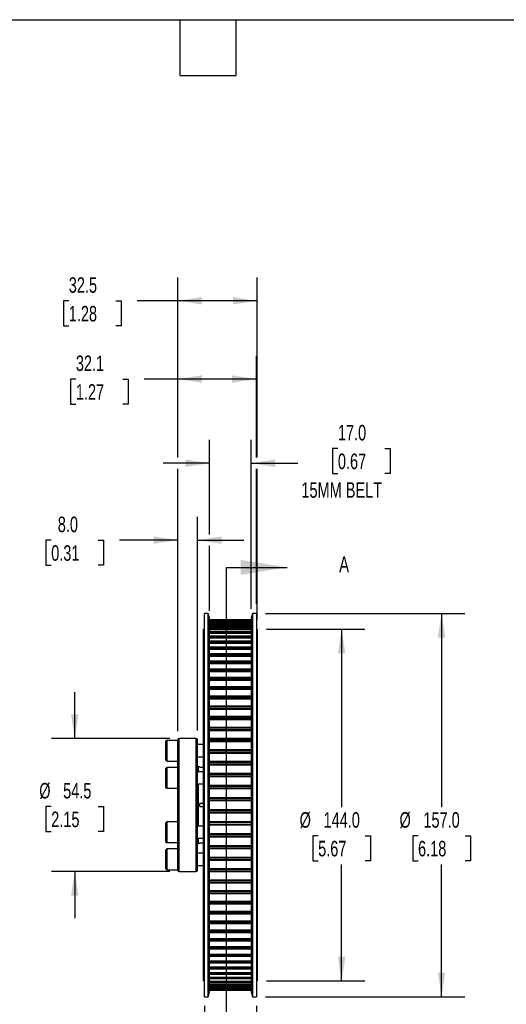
# Model space of a CAD drawing. Header units: millimetres. Extents: x 19 to 819, y 19 to 629.
# Tile 3 of 7: x 342 to 541, y 225 to 629. Entities that reach past the tile are written whole.
import ezdxf

# ---------------------------------------------------------------- set-up
doc = ezdxf.new("R2010")
doc.units = ezdxf.units.MM
doc.header["$LTSCALE"] = 3
doc.layers.add('DIMENSIONS', color=140, linetype='Continuous', lineweight=25)
doc.layers.add('TEXT', color=140, linetype='Continuous', lineweight=25)
doc.styles.add('SLDTEXTSTYLE0', font='TXT', dxfattribs={"width": 0.7})
doc.dimstyles.new('SLDDIMSTYLE2', dxfattribs={"dimtxt": 6.474023, "dimasz": 9.906, "dimexe": 0, "dimexo": 0.0625, "dimgap": 1.618506, "dimtad": 0, "dimtih": 1, "dimtoh": 1, "dimrnd": 1e-09, "dimzin": 12, "dimdsep": 46, "dimtxsty": 'SLDTEXTSTYLE0', "dimsah": 1, "dimcen": 0.09, "dimadec": 0, "dimazin": 3, "dimtfac": 1, "dimtmove": 0, "dimatfit": 0, "dimfxl": 0, "dimfrac": 2, "dimtolj": 1, "dimtzin": 12, "dimarcsym": 0})
doc.dimstyles.new('SLDDIMSTYLE3', dxfattribs={"dimtxt": 6.474023, "dimasz": 9.906, "dimexe": 0, "dimexo": 0.0625, "dimgap": 1.618506, "dimtad": 0, "dimtih": 1, "dimtoh": 1, "dimrnd": 1e-09, "dimzin": 4, "dimdsep": 46, "dimtxsty": 'SLDTEXTSTYLE0', "dimsah": 1, "dimcen": 0.09, "dimadec": 0, "dimazin": 1, "dimtfac": 1, "dimtmove": 0, "dimatfit": 0, "dimfxl": 0, "dimfrac": 2, "dimtolj": 1, "dimtzin": 12, "dimarcsym": 0})
doc.dimstyles.new('SLDDIMSTYLE4', dxfattribs={"dimtxt": 6.474023, "dimasz": 9.906, "dimexe": 0, "dimexo": 0.0625, "dimgap": 1.618506, "dimtad": 0, "dimtih": 1, "dimtoh": 1, "dimrnd": 1e-09, "dimzin": 12, "dimdsep": 46, "dimtxsty": 'SLDTEXTSTYLE0', "dimsah": 1, "dimcen": 0.09, "dimadec": 0, "dimazin": 3, "dimtfac": 1, "dimtofl": 0, "dimtmove": 0, "dimatfit": 3, "dimfxl": 0, "dimfrac": 2, "dimtolj": 1, "dimtzin": 12, "dimarcsym": 0})
doc.dimstyles.new('SLDDIMSTYLE5', dxfattribs={"dimtxt": 6.474023, "dimasz": 9.906, "dimexe": 0, "dimexo": 0.0625, "dimgap": 1.618506, "dimtad": 0, "dimtih": 1, "dimtoh": 1, "dimrnd": 1e-09, "dimzin": 4, "dimdsep": 46, "dimtxsty": 'SLDTEXTSTYLE0', "dimsah": 1, "dimcen": 0.09, "dimadec": 0, "dimazin": 1, "dimtfac": 1, "dimtofl": 0, "dimtmove": 0, "dimatfit": 3, "dimfxl": 0, "dimfrac": 2, "dimtolj": 1, "dimtzin": 12, "dimarcsym": 0})

# ---------------------------------------------------------------- blocks, each defined once
blk = doc.blocks.new('_D_3')
at = {"layer": 'DIMENSIONS'}
for p, q in [((364.49, 334.23), (364.49, 353.28)), ((403.37, 334.23), (354.96, 334.23)), ((354.87, 306.39), (352.69, 306.39)), ((352.69, 306.39), (352.69, 296.11)), ((374.1, 306.39), (376.28, 306.39)), ((376.28, 306.39), (376.28, 296.11)), ((352.69, 296.11), (354.87, 296.11)), ((376.28, 296.11), (374.1, 296.11)), ((403.37, 279.73), (354.96, 279.73)), ((364.49, 279.73), (364.49, 260.68))]:
    blk.add_line(p, q, dxfattribs=at)
for points in [[(364.49, 334.23), (366.01, 344.13), (362.96, 344.13)], [(364.49, 279.73), (362.96, 269.82), (366.01, 269.82)]]:
    blk.add_solid(points, dxfattribs=at)
at = {"layer": 'DIMENSIONS', "char_height": 6.35, "attachment_point": 1, "style": 'SLDTEXTSTYLE0'}
for s, insert in [('%%c', (349.98, 316.03)), ('54.5', (359.75, 316.03)), ('2.15', (354.87, 304.29))]:
    blk.add_mtext(s, dxfattribs=dict(at, insert=insert))
blk = doc.blocks.new('_D_4')
at = {"layer": 'DIMENSIONS'}
for p, q in [((406.68, 337.29), (406.68, 425)), ((414.68, 337.54), (414.68, 425)), ((354.87, 415.48), (352.69, 415.48)), ((352.69, 415.48), (352.69, 405.19)), ((374.1, 415.48), (376.28, 415.48)), ((376.28, 415.48), (376.28, 405.19)), ((406.68, 415.48), (382.88, 415.48)), ((414.68, 415.48), (433.73, 415.48)), ((352.69, 405.19), (354.87, 405.19)), ((376.28, 405.19), (374.1, 405.19))]:
    blk.add_line(p, q, dxfattribs=at)
for points in [[(406.68, 415.48), (396.78, 417), (396.78, 413.95)], [(414.68, 415.48), (424.59, 413.95), (424.59, 417)]]:
    blk.add_solid(points, dxfattribs=at)
at = {"layer": 'DIMENSIONS', "char_height": 6.35, "attachment_point": 1, "style": 'SLDTEXTSTYLE0'}
for s, insert in [('8.0', (357.56, 425.11)), ('0.31', (354.87, 413.37))]:
    blk.add_mtext(s, dxfattribs=dict(at, insert=insert))
blk = doc.blocks.new('_D_5')
at = {"layer": 'DIMENSIONS'}
for p, q in [((419.68, 417.76), (419.68, 456.51)), ((436.68, 387.29), (436.68, 456.51)), ((472.2, 453.04), (470.03, 453.04)), ((470.03, 453.04), (470.03, 442.75)), ((491.44, 453.04), (493.61, 453.04)), ((493.61, 453.04), (493.61, 442.75)), ((419.68, 446.98), (400.63, 446.98)), ((436.68, 446.98), (455.81, 446.98)), ((470.03, 442.75), (472.2, 442.75)), ((493.61, 442.75), (491.44, 442.75)), ((419.68, 386.58), (419.68, 413.19))]:
    blk.add_line(p, q, dxfattribs=at)
for points in [[(419.68, 446.98), (409.78, 448.51), (409.78, 445.46)], [(436.68, 446.98), (446.59, 445.46), (446.59, 448.51)]]:
    blk.add_solid(points, dxfattribs=at)
at = {"layer": 'DIMENSIONS', "char_height": 6.35, "attachment_point": 1, "style": 'SLDTEXTSTYLE0'}
for s, insert in [('17.0', (472.2, 462.67)), ('0.67', (472.2, 450.93)), ('15MM BELT', (457.26, 439.2))]:
    blk.add_mtext(s, dxfattribs=dict(at, insert=insert))
blk = doc.blocks.new('_D_6')
at = {"layer": 'DIMENSIONS'}
for p, q in [((406.68, 449.27), (406.68, 490.99)), ((438.82, 449.27), (438.82, 490.99)), ((364.96, 481.47), (362.78, 481.47)), ((362.78, 481.47), (362.78, 471.18)), ((384.2, 481.47), (386.37, 481.47)), ((386.37, 481.47), (386.37, 471.18)), ((406.68, 481.47), (392.97, 481.47)), ((438.82, 481.47), (406.68, 481.47)), ((362.78, 471.18), (364.96, 471.18)), ((386.37, 471.18), (384.2, 471.18)), ((406.68, 337.54), (406.68, 444.7)), ((438.82, 389.29), (438.82, 444.7))]:
    blk.add_line(p, q, dxfattribs=at)
for points in [[(406.68, 481.47), (416.59, 479.94), (416.59, 482.99)], [(438.82, 481.47), (428.91, 482.99), (428.91, 479.94)]]:
    blk.add_solid(points, dxfattribs=at)
at = {"layer": 'DIMENSIONS', "char_height": 6.35, "attachment_point": 1, "style": 'SLDTEXTSTYLE0'}
for s, insert in [('32.1', (364.96, 491.1)), ('1.27', (364.96, 479.36))]:
    blk.add_mtext(s, dxfattribs=dict(at, insert=insert))
blk = doc.blocks.new('_D_7')
at = {"layer": 'DIMENSIONS'}
for p, q in [((406.68, 449.27), (406.68, 523.04)), ((439.18, 449.27), (439.18, 523.04)), ((362.06, 513.52), (359.89, 513.52)), ((359.89, 513.52), (359.89, 503.23)), ((381.3, 513.52), (383.47, 513.52)), ((383.47, 513.52), (383.47, 503.23)), ((406.68, 513.52), (390.07, 513.52)), ((439.18, 513.52), (406.68, 513.52)), ((359.89, 503.23), (362.06, 503.23)), ((383.47, 503.23), (381.3, 503.23)), ((406.68, 337.54), (406.68, 444.7)), ((439.18, 382.79), (439.18, 444.7))]:
    blk.add_line(p, q, dxfattribs=at)
for points in [[(406.68, 513.52), (416.59, 511.99), (416.59, 515.04)], [(439.18, 513.52), (429.28, 515.04), (429.28, 511.99)]]:
    blk.add_solid(points, dxfattribs=at)
at = {"layer": 'DIMENSIONS', "char_height": 6.35, "attachment_point": 1, "style": 'SLDTEXTSTYLE0'}
for s, insert in [('32.5', (362.06, 523.15)), ('1.28', (362.06, 511.41))]:
    blk.add_mtext(s, dxfattribs=dict(at, insert=insert))
blk = doc.blocks.new('_D_8')
at = {"layer": 'DIMENSIONS'}
for p, q in [((442.99, 378.98), (483.27, 378.98)), ((473.74, 378.98), (473.74, 306.16)), ((464.12, 294.42), (461.95, 294.42)), ((461.95, 294.42), (461.95, 284.13)), ((483.36, 294.42), (485.53, 294.42)), ((485.53, 294.42), (485.53, 284.13)), ((461.95, 284.13), (464.12, 284.13)), ((473.74, 234.98), (473.74, 282.68)), ((485.53, 284.13), (483.36, 284.13)), ((442.99, 234.98), (483.27, 234.98))]:
    blk.add_line(p, q, dxfattribs=at)
for points in [[(473.74, 378.98), (472.22, 369.07), (475.26, 369.07)], [(473.74, 234.98), (475.26, 244.88), (472.22, 244.88)]]:
    blk.add_solid(points, dxfattribs=at)
at = {"layer": 'DIMENSIONS', "char_height": 6.35, "attachment_point": 1, "style": 'SLDTEXTSTYLE0'}
for s, insert in [('%%c', (456.54, 304.06)), ('144.0', (466.32, 304.06)), ('5.67', (464.12, 292.32))]:
    blk.add_mtext(s, dxfattribs=dict(at, insert=insert))
blk = doc.blocks.new('_D_9')
at = {"layer": 'DIMENSIONS'}
for p, q in [((442.63, 385.48), (524.14, 385.48)), ((514.62, 385.48), (514.62, 306.16)), ((505, 294.42), (502.82, 294.42)), ((502.82, 294.42), (502.82, 284.13)), ((524.24, 294.42), (526.41, 294.42)), ((526.41, 294.42), (526.41, 284.13)), ((502.82, 284.13), (505, 284.13)), ((514.62, 228.48), (514.62, 282.68)), ((526.41, 284.13), (524.24, 284.13)), ((442.63, 228.48), (524.14, 228.48))]:
    blk.add_line(p, q, dxfattribs=at)
for points in [[(514.62, 385.48), (513.09, 375.57), (516.14, 375.57)], [(514.62, 228.48), (516.14, 238.38), (513.09, 238.38)]]:
    blk.add_solid(points, dxfattribs=at)
at = {"layer": 'DIMENSIONS', "char_height": 6.35, "attachment_point": 1, "style": 'SLDTEXTSTYLE0'}
for s, insert in [('%%c', (497.42, 304.06)), ('157.0', (507.19, 304.06)), ('6.18', (505, 292.32))]:
    blk.add_mtext(s, dxfattribs=dict(at, insert=insert))
blk = doc.blocks.new('_D_10')
at = {"layer": 'DIMENSIONS'}
for p, q in [((417.55, 224.67), (417.55, 182.72)), ((438.82, 224.67), (438.82, 182.72)), ((365.86, 192.25), (363.69, 192.25)), ((363.69, 192.25), (363.69, 181.96)), ((385.1, 192.25), (387.28, 192.25)), ((387.28, 192.25), (387.28, 181.96)), ((417.55, 192.25), (393.87, 192.25)), ((438.82, 192.25), (457.87, 192.25)), ((363.69, 181.96), (365.86, 181.96)), ((387.28, 181.96), (385.1, 181.96))]:
    blk.add_line(p, q, dxfattribs=at)
for points in [[(417.55, 192.25), (407.64, 193.77), (407.64, 190.72)], [(438.82, 192.25), (448.72, 190.72), (448.72, 193.77)]]:
    blk.add_solid(points, dxfattribs=at)
at = {"layer": 'DIMENSIONS', "char_height": 6.35, "attachment_point": 1, "style": 'SLDTEXTSTYLE0'}
for s, insert in [('21.3', (365.86, 201.88)), ('0.84', (365.86, 190.15))]:
    blk.add_mtext(s, dxfattribs=dict(at, insert=insert))

msp = doc.modelspace()

# ---------------------------------------------------------------- linework, layer by layer
for p, q in [((419.146, 385.475), (417.546, 385.475)), ((417.546, 306.975), (417.546, 385.475)), ((419.682, 383.475), (419.146, 385.475)), ((419.146, 306.975), (419.146, 385.475)), ((419.682, 306.975), (419.682, 383.475)), ((437.218, 385.475), (436.682, 383.475)), ((436.682, 383.475), (436.682, 230.475)), ((438.818, 385.475), (437.218, 385.475)), ((437.218, 385.475), (437.218, 228.475)), ((438.818, 385.475), (438.818, 228.475)), ((436.682, 382.771), (419.682, 382.771)), ((419.682, 382.771), (436.682, 382.771)), ((419.682, 382.747), (436.682, 382.747)), ((436.682, 382.471), (419.682, 382.471)), ((419.682, 382.469), (436.682, 382.469)), ((419.682, 382.399), (436.682, 382.399)), ((419.682, 382.08), (436.682, 382.08)), ((436.682, 381.849), (419.682, 381.849)), ((419.682, 381.845), (436.682, 381.845)), ((419.682, 381.729), (436.682, 381.729)), ((419.682, 381.392), (436.682, 381.392)), ((436.682, 380.907), (419.682, 380.907)), ((419.682, 380.9), (436.682, 380.9)), ((419.682, 380.738), (436.682, 380.738)), ((419.682, 380.386), (436.682, 380.386)), ((436.682, 379.651), (419.682, 379.651)), ((419.682, 379.638), (436.682, 379.638)), ((419.682, 379.431), (436.682, 379.431)), ((417.546, 378.975), (417.182, 378.975)), ((417.182, 306.975), (417.182, 378.975)), ((419.682, 379.065), (436.682, 379.065)), ((436.682, 378.084), (419.682, 378.084)), ((419.682, 378.065), (436.682, 378.065)), ((419.682, 377.814), (436.682, 377.814)), ((419.682, 377.436), (436.682, 377.436)), ((436.682, 376.214), (419.682, 376.214)), ((419.682, 376.188), (436.682, 376.188)), ((419.682, 375.894), (436.682, 375.894)), ((419.682, 375.505), (436.682, 375.505)), ((439.182, 378.975), (438.818, 378.975)), ((439.182, 378.975), (439.182, 234.975)), ((436.682, 374.049), (419.682, 374.049)), ((419.682, 374.014), (436.682, 374.014)), ((419.682, 373.678), (436.682, 373.678)), ((419.682, 373.28), (436.682, 373.28)), ((436.682, 371.598), (419.682, 371.598)), ((419.682, 371.554), (436.682, 371.554)), ((419.682, 371.177), (436.682, 371.177)), ((419.682, 370.772), (436.682, 370.772)), ((436.682, 368.872), (419.682, 368.872)), ((419.682, 368.816), (436.682, 368.816)), ((419.682, 368.401), (436.682, 368.401)), ((419.682, 367.99), (436.682, 367.99)), ((436.682, 365.882), (419.682, 365.882)), ((419.682, 365.814), (436.682, 365.814)), ((419.682, 365.362), (436.682, 365.362)), ((419.682, 364.947), (436.682, 364.947)), ((436.682, 362.64), (419.682, 362.64)), ((419.682, 362.56), (436.682, 362.56)), ((419.682, 362.073), (436.682, 362.073)), ((419.682, 361.656), (436.682, 361.656)), ((436.682, 359.162), (419.682, 359.162)), ((419.682, 359.068), (436.682, 359.068)), ((419.682, 358.548), (436.682, 358.548)), ((419.682, 358.131), (436.682, 358.131)), ((436.682, 355.462), (419.682, 355.462)), ((419.682, 355.353), (436.682, 355.353)), ((419.682, 354.802), (436.682, 354.802)), ((419.682, 354.386), (436.682, 354.386)), ((436.682, 351.555), (419.682, 351.555)), ((419.682, 351.431), (436.682, 351.431)), ((419.682, 350.851), (436.682, 350.851)), ((419.682, 350.439), (436.682, 350.439)), ((436.682, 347.459), (419.682, 347.459)), ((419.682, 347.318), (436.682, 347.318)), ((419.682, 346.713), (436.682, 346.713)), ((419.682, 346.305), (436.682, 346.305)), ((436.682, 343.19), (419.682, 343.19)), ((419.682, 343.033), (436.682, 343.033)), ((419.682, 342.404), (436.682, 342.404)), ((419.682, 342.003), (436.682, 342.003)), ((436.682, 338.768), (419.682, 338.768)), ((419.682, 338.593), (436.682, 338.593)), ((419.682, 337.944), (436.682, 337.944)), ((419.682, 337.551), (436.682, 337.551)), ((402.182, 333.475), (401.682, 332.975)), ((401.682, 332.975), (401.682, 325.475)), ((406.682, 333.475), (402.182, 333.475)), ((402.182, 333.475), (402.182, 324.975)), ((406.682, 306.975), (406.682, 333.725)), ((414.182, 334.225), (407.182, 334.225)), ((407.182, 306.975), (407.182, 334.225)), ((414.182, 306.975), (414.182, 334.225)), ((414.682, 306.975), (414.682, 333.725)), ((417.182, 331.725), (414.682, 331.725)), ((436.682, 334.211), (419.682, 334.211)), ((419.682, 334.018), (436.682, 334.018)), ((419.682, 333.351), (436.682, 333.351)), ((419.682, 332.969), (436.682, 332.969)), ((414.682, 326.725), (417.182, 326.725)), ((436.682, 329.539), (419.682, 329.539)), ((419.682, 329.327), (436.682, 329.327)), ((419.682, 328.645), (436.682, 328.645)), ((419.682, 328.274), (436.682, 328.274)), ((401.682, 325.475), (402.182, 324.975)), ((402.182, 324.975), (406.682, 324.975)), ((436.682, 324.771), (419.682, 324.771)), ((419.682, 324.54), (436.682, 324.54)), ((419.682, 323.846), (436.682, 323.846)), ((419.682, 323.489), (436.682, 323.489)), ((402.182, 322.35), (401.682, 321.85)), ((401.682, 321.85), (401.682, 314.35)), ((406.682, 322.35), (402.182, 322.35)), ((402.182, 322.35), (402.182, 313.85)), ((417.182, 320.6), (414.682, 320.6)), ((415.682, 322.563), (415.082, 322.563)), ((415.082, 320.6), (415.082, 322.563)), ((415.682, 322.551), (415.682, 322.563)), ((415.682, 322.551), (417.182, 322.551)), ((436.682, 319.928), (419.682, 319.928)), ((419.682, 319.679), (436.682, 319.679)), ((419.682, 318.975), (436.682, 318.975)), ((419.682, 318.633), (436.682, 318.633)), ((414.682, 315.6), (417.182, 315.6)), ((415.082, 306.975), (415.082, 315.6)), ((436.682, 315.031), (419.682, 315.031)), ((419.682, 314.762), (436.682, 314.762)), ((401.682, 314.35), (402.182, 313.85)), ((402.182, 313.85), (406.682, 313.85)), ((419.682, 314.052), (436.682, 314.052)), ((419.682, 313.727), (436.682, 313.727)), ((406.682, 280.225), (406.682, 306.975)), ((407.182, 279.725), (407.182, 306.975)), ((414.182, 279.725), (414.182, 306.975)), ((414.682, 280.225), (414.682, 306.975)), ((415.082, 298.35), (415.082, 306.975)), ((417.182, 307.575), (415.682, 307.575)), ((415.682, 306.375), (415.682, 307.575)), ((417.182, 234.975), (417.182, 306.975)), ((417.546, 228.475), (417.546, 306.975)), ((419.146, 228.475), (419.146, 306.975)), ((419.682, 310.101), (436.682, 310.101)), ((419.682, 309.813), (436.682, 309.813)), ((419.682, 309.1), (436.682, 309.1)), ((419.682, 308.792), (436.682, 308.792)), ((419.682, 230.475), (419.682, 306.975)), ((415.682, 306.375), (417.182, 306.375)), ((419.682, 305.159), (436.682, 305.159)), ((419.682, 304.851), (436.682, 304.851)), ((419.682, 304.138), (436.682, 304.138)), ((419.682, 303.849), (436.682, 303.849)), ((402.182, 300.1), (401.682, 299.6)), ((401.682, 299.6), (401.682, 299.098)), ((401.682, 299.098), (401.682, 292.1)), ((406.682, 300.1), (402.182, 300.1)), ((402.182, 300.1), (402.182, 299.531)), ((402.182, 299.531), (402.182, 291.6)), ((419.682, 300.224), (436.682, 300.224)), ((419.682, 299.898), (436.682, 299.898)), ((419.682, 299.188), (436.682, 299.188)), ((419.682, 298.919), (436.682, 298.919)), ((417.182, 298.35), (414.682, 298.35)), ((419.682, 295.318), (436.682, 295.318)), ((419.682, 294.976), (436.682, 294.976)), ((401.682, 292.1), (402.182, 291.6)), ((402.182, 291.6), (406.682, 291.6)), ((414.682, 293.35), (417.182, 293.35)), ((415.082, 291.388), (415.082, 293.35)), ((415.082, 291.388), (415.682, 291.388)), ((417.182, 291.399), (415.682, 291.399)), ((415.682, 291.388), (415.682, 291.399)), ((419.682, 294.272), (436.682, 294.272)), ((419.682, 294.022), (436.682, 294.022)), ((419.682, 290.462), (436.682, 290.462)), ((402.182, 288.975), (401.682, 288.475)), ((401.682, 288.475), (401.682, 284.725)), ((406.682, 288.975), (402.182, 288.975)), ((402.182, 288.975), (402.182, 284.725)), ((417.182, 287.225), (414.682, 287.225)), ((419.682, 290.105), (436.682, 290.105)), ((419.682, 289.41), (436.682, 289.41)), ((419.682, 289.18), (436.682, 289.18)), ((401.682, 284.725), (401.682, 280.975)), ((402.182, 284.725), (402.182, 280.475)), ((419.682, 285.676), (436.682, 285.676)), ((419.682, 285.306), (436.682, 285.306)), ((419.682, 284.623), (436.682, 284.623)), ((419.682, 284.412), (436.682, 284.412)), ((401.682, 280.975), (402.182, 280.475)), ((402.182, 280.475), (406.682, 280.475)), ((407.182, 279.725), (414.182, 279.725)), ((414.682, 282.225), (417.182, 282.225)), ((419.682, 280.982), (436.682, 280.982)), ((419.682, 280.6), (436.682, 280.6)), ((419.682, 279.932), (436.682, 279.932)), ((419.682, 279.739), (436.682, 279.739)), ((419.682, 276.399), (436.682, 276.399)), ((419.682, 276.007), (436.682, 276.007)), ((419.682, 275.357), (436.682, 275.357)), ((419.682, 275.182), (436.682, 275.182)), ((419.682, 271.947), (436.682, 271.947)), ((419.682, 271.547), (436.682, 271.547)), ((419.682, 270.917), (436.682, 270.917)), ((419.682, 270.76), (436.682, 270.76)), ((419.682, 267.645), (436.682, 267.645)), ((419.682, 267.238), (436.682, 267.238)), ((419.682, 266.632), (436.682, 266.632)), ((419.682, 266.492), (436.682, 266.492)), ((419.682, 263.512), (436.682, 263.512)), ((419.682, 263.099), (436.682, 263.099)), ((419.682, 262.519), (436.682, 262.519)), ((419.682, 262.395), (436.682, 262.395)), ((419.682, 259.564), (436.682, 259.564)), ((419.682, 259.149), (436.682, 259.149)), ((419.682, 258.597), (436.682, 258.597)), ((419.682, 258.489), (436.682, 258.489)), ((419.682, 255.82), (436.682, 255.82)), ((419.682, 255.403), (436.682, 255.403)), ((419.682, 254.882), (436.682, 254.882)), ((419.682, 254.788), (436.682, 254.788)), ((419.682, 252.295), (436.682, 252.295)), ((419.682, 251.878), (436.682, 251.878)), ((419.682, 251.39), (436.682, 251.39)), ((419.682, 251.31), (436.682, 251.31)), ((419.682, 249.003), (436.682, 249.003)), ((419.682, 248.589), (436.682, 248.589)), ((419.682, 248.136), (436.682, 248.136)), ((419.682, 248.069), (436.682, 248.069)), ((419.682, 245.96), (436.682, 245.96)), ((419.682, 245.55), (436.682, 245.55)), ((419.682, 245.134), (436.682, 245.134)), ((419.682, 245.079), (436.682, 245.079)), ((419.682, 243.179), (436.682, 243.179)), ((419.682, 242.774), (436.682, 242.774)), ((419.682, 242.397), (436.682, 242.397)), ((419.682, 242.352), (436.682, 242.352)), ((419.682, 240.67), (436.682, 240.67)), ((419.682, 240.272), (436.682, 240.272)), ((419.682, 239.936), (436.682, 239.936)), ((419.682, 239.901), (436.682, 239.901)), ((419.682, 238.446), (436.682, 238.446)), ((419.682, 238.057), (436.682, 238.057)), ((417.182, 234.975), (417.546, 234.975)), ((419.682, 237.763), (436.682, 237.763)), ((419.682, 237.736), (436.682, 237.736)), ((419.682, 236.515), (436.682, 236.515)), ((419.682, 236.137), (436.682, 236.137)), ((419.682, 235.885), (436.682, 235.885)), ((419.682, 235.867), (436.682, 235.867)), ((419.682, 234.885), (436.682, 234.885)), ((419.682, 234.52), (436.682, 234.52)), ((419.682, 234.313), (436.682, 234.313)), ((419.682, 234.3), (436.682, 234.3)), ((438.818, 234.975), (439.182, 234.975)), ((419.146, 228.475), (419.682, 230.475)), ((419.682, 233.564), (436.682, 233.564)), ((419.682, 233.213), (436.682, 233.213)), ((419.682, 233.051), (436.682, 233.051)), ((419.682, 233.043), (436.682, 233.043)), ((419.682, 232.558), (436.682, 232.558)), ((419.682, 232.222), (436.682, 232.222)), ((419.682, 232.106), (436.682, 232.106)), ((419.682, 232.102), (436.682, 232.102)), ((419.682, 231.871), (436.682, 231.871)), ((419.682, 231.551), (436.682, 231.551)), ((419.682, 231.481), (436.682, 231.481)), ((419.682, 231.48), (436.682, 231.48)), ((419.682, 231.203), (436.682, 231.203)), ((419.682, 231.18), (436.682, 231.18)), ((419.682, 231.18), (436.682, 231.18)), ((436.682, 230.475), (437.218, 228.475)), ((417.546, 228.475), (419.146, 228.475)), ((437.218, 228.475), (438.818, 228.475))]:
    msp.add_line(p, q)
for centre, radius, start, end in [((407.182, 333.725), 0.5, 90, 180), ((414.182, 333.725), 0.5, 0, 90), ((415.082, 322.963), 0.4, 180, 270), ((415.082, 290.988), 0.4, 90, 180), ((407.182, 280.225), 0.5, 180, 270), ((414.182, 280.225), 0.5, 270, 0)]:
    msp.add_arc(centre, radius, start, end)
at = {"layer": 'TEXT'}
for p, q in [((19.05, 628.65), (819.15, 628.65)), ((407.67, 605.79), (407.67, 628.65)), ((430.53, 605.79), (430.53, 628.65)), ((407.67, 605.79), (430.53, 605.79)), ((426.438, 404.315), (426.438, 209.635))]:
    msp.add_line(p, q, dxfattribs=at)
at = {"layer": 'TEXT', "linetype": 'Continuous'}
msp.add_line((426.438, 404.315), (451.484, 404.315), dxfattribs=at)
at = {"layer": 'TEXT'}
msp.add_solid([(451.484, 404.315), (432.434, 407.363), (432.434, 401.267)], dxfattribs=at)

# ---------------------------------------------------------------- texts
at = {"layer": 'TEXT', "insert": (472.717, 408.819), "char_height": 6.474, "attachment_point": 1, "style": 'SLDTEXTSTYLE0'}
msp.add_mtext('A', dxfattribs=at)

# ---------------------------------------------------------------- dimensions: what is measured, and where the dimension line sits
at = {"layer": 'DIMENSIONS'}
for base, p1, p2, dimstyle, picture, middle in [((406.682, 513.518), (439.182, 378.975), (406.682, 333.725), 'SLDDIMSTYLE4', '_D_7', (371.682, 513.518)), ((406.682, 481.467), (438.818, 385.475), (406.682, 333.725), 'SLDDIMSTYLE4', '_D_6', (374.577, 481.467)), ((414.682, 415.475), (406.682, 333.475), (414.682, 333.725), 'SLDDIMSTYLE3', '_D_4', (364.485, 415.475)), ((417.546, 192.249), (438.818, 228.475), (417.546, 228.475), 'SLDDIMSTYLE2', '_D_10', (375.484, 192.249))]:
    dim = msp.add_linear_dim(base=base, p1=p1, p2=p2, dimstyle=dimstyle, dxfattribs=at)
    dim.commit()
    dim.dimension.update_dxf_attribs({"geometry": picture, "text_midpoint": middle, "dimtype": 160})
dim = msp.add_linear_dim(base=(436.682, 446.983), p1=(419.682, 382.771), p2=(436.682, 383.475), text='<>\\P15MM BELT', dimstyle='SLDDIMSTYLE3', dxfattribs=at)
dim.commit()
dim.dimension.update_dxf_attribs({"geometry": '_D_5', "text_midpoint": (481.819, 446.983), "dimtype": 160})
for base, p1, p2, dimstyle, picture, middle in [((514.618, 228.475), (438.818, 385.475), (438.818, 228.475), 'SLDDIMSTYLE5', '_D_9', (514.618, 294.421)), ((473.74, 234.975), (439.182, 378.975), (439.182, 234.975), 'SLDDIMSTYLE5', '_D_8', (473.74, 294.421)), ((364.485, 279.725), (407.182, 334.225), (407.182, 279.725), 'SLDDIMSTYLE2', '_D_3', (364.485, 306.394))]:
    dim = msp.add_linear_dim(base=base, p1=p1, p2=p2, angle=90, text='%%c<>', dimstyle=dimstyle, dxfattribs=at)
    dim.commit()
    dim.dimension.update_dxf_attribs({"geometry": picture, "text_midpoint": middle, "dimtype": 160})

doc.saveas('drawing.dxf')
